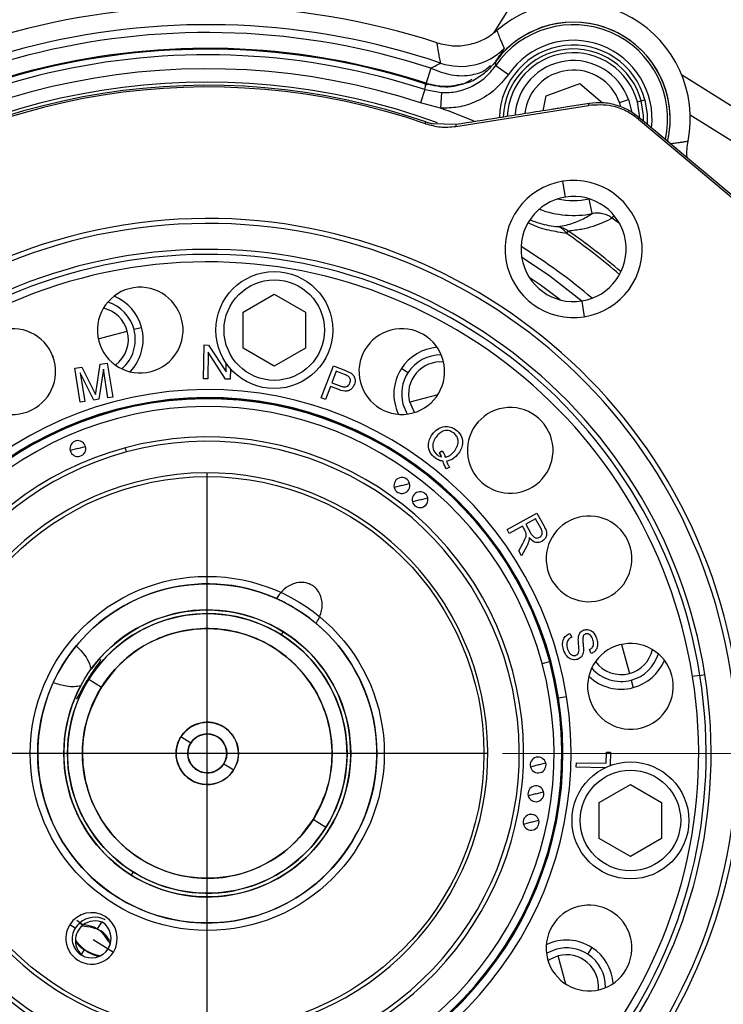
# Model space of a CAD drawing. Header units: inches. Extents: x 0.6 to 16.3, y 0.2 to 11.5.
# Tile 6 of 18: x 3.2 to 5.1, y 6.4 to 9. Entities that reach past the tile are written whole.
import ezdxf

# ---------------------------------------------------------------- set-up
doc = ezdxf.new("R2010")
doc.units = ezdxf.units.IN
doc.header["$MEASUREMENT"] = 0
doc.layers.add('FORMAT', color=7, linetype='Continuous')
doc.styles.add('SLDTEXTSTYLE0', font='TXT', dxfattribs={"width": 0.75})
doc.dimstyles.new('SLDDIMSTYLE1', dxfattribs={"dimtxt": 0.137795, "dimasz": 0.14, "dimexe": 0, "dimexo": 0.0625, "dimgap": 0.034449, "dimtad": 0, "dimtih": 1, "dimtoh": 1, "dimdec": 1, "dimlfac": 1.5, "dimrnd": 1e-09, "dimzin": 12, "dimdsep": 46, "dimtxsty": 'SLDTEXTSTYLE0', "dimblk1": 'CLOSED', "dimblk2": 'CLOSED', "dimsah": 1, "dimcen": 0.09, "dimadec": 0, "dimazin": 3, "dimtfac": 1, "dimtdec": 1, "dimtofl": 0, "dimtmove": 0, "dimatfit": 3, "dimldrblk": 'CLOSED', "dimfxl": 0, "dimfrac": 2, "dimtolj": 1, "dimtzin": 12, "dimarcsym": 0})

# ---------------------------------------------------------------- blocks, each defined once
blk = doc.blocks.new('_Closed')
at = {"color": 0, "linetype": 'ByBlock', "lineweight": -2}
for p, q in [((-1, 0.166667), (0, 0)), ((-1, 0.166667), (-1, -0.166667)), ((0, 0), (-1, -0.166667)), ((0, 0), (-1, 0))]:
    blk.add_line(p, q, dxfattribs=at)
blk = doc.blocks.new('_D_2')
at = {"color": 7, "linetype": 'Continuous', "lineweight": 0}
for p, q in [((4.5168, 7.0313), (6.7831, 7.0313)), ((6.7437, 7.0313), (6.7437, 5.9296)), ((6.591, 5.9016), (6.549, 5.9016)), ((6.549, 5.9016), (6.549, 5.6829)), ((6.8964, 5.9016), (6.9384, 5.9016)), ((6.9384, 5.9016), (6.9384, 5.6829)), ((6.549, 5.6829), (6.591, 5.6829)), ((6.9384, 5.6829), (6.8964, 5.6829)), ((6.7437, 4.0495), (6.7437, 5.4767)), ((6.041, 4.0495), (6.7831, 4.0495))]:
    blk.add_line(p, q, dxfattribs=at)
at = {"color": 7, "linetype": 'Continuous', "lineweight": 18, "xscale": 0.14, "yscale": 0.14}
for p, rotation in [((6.7437, 7.0313), 90.00000000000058), ((6.7437, 4.0495), 270.0000000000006)]:
    blk.add_blockref('_Closed', p, dxfattribs=dict(at, rotation=rotation))
at = {"color": 7, "linetype": 'Continuous', "lineweight": 18, "char_height": 0.1378, "attachment_point": 1, "style": 'SLDTEXTSTYLE0'}
for s, insert in [('114', (6.591, 5.8605)), ('4.5', (6.6164, 5.6543))]:
    blk.add_mtext(s, dxfattribs=dict(at, insert=insert))
blk = doc.blocks.new('_D_3')
at = {"color": 7, "linetype": 'Continuous', "lineweight": 0}
for p, q in [((4.5644, 9.0732), (7.2555, 9.0732)), ((7.2161, 9.0732), (7.2161, 7.5596)), ((7.0634, 7.5316), (7.0214, 7.5316)), ((7.0214, 7.5316), (7.0214, 7.3129)), ((7.3689, 7.5316), (7.4109, 7.5316)), ((7.4109, 7.5316), (7.4109, 7.3129)), ((7.0214, 7.3129), (7.0634, 7.3129)), ((7.4109, 7.3129), (7.3689, 7.3129)), ((7.2161, 4.0495), (7.2161, 7.1067)), ((6.041, 4.0495), (7.2555, 4.0495))]:
    blk.add_line(p, q, dxfattribs=at)
at = {"color": 7, "linetype": 'Continuous', "lineweight": 18, "xscale": 0.14, "yscale": 0.14}
for p, rotation in [((7.2161, 9.0732, -9.6806), 90.00000000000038), ((7.2161, 4.0495, -9.6806), 270.0000000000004)]:
    blk.add_blockref('_Closed', p, dxfattribs=dict(at, rotation=rotation))
at = {"color": 7, "linetype": 'Continuous', "lineweight": 18, "char_height": 0.1378, "attachment_point": 1, "style": 'SLDTEXTSTYLE0'}
for s, insert in [('191', (7.0634, 7.4905)), ('7.5', (7.0889, 7.2844))]:
    blk.add_mtext(s, dxfattribs=dict(at, insert=insert))

msp = doc.modelspace()

# ---------------------------------------------------------------- linework, layer by layer
at = {"color": 7, "linetype": 'Continuous', "lineweight": 25}
for p, q in [((4.5423, 9.0356), (4.494, 8.9584)), ((4.3256, 8.8632), (4.3125, 8.8231)), ((4.4988, 8.8701), (4.5331, 8.8465)), ((4.9958, 8.8463), (5.1482, 8.7509)), ((4.4398, 8.8307), (4.4307, 8.8268)), ((4.6334, 8.7897), (4.7241, 8.8219)), ((4.7241, 8.8219), (4.7844, 8.7705)), ((4.3097, 8.8058), (4.298, 8.7704)), ((4.3097, 8.8058), (4.3535, 8.7978)), ((4.3535, 8.7978), (4.3515, 8.7563)), ((4.3515, 8.7563), (4.298, 8.7704)), ((4.626, 8.7493), (4.6334, 8.7897)), ((4.7487, 8.7687), (4.6857, 8.7587)), ((4.7473, 8.7639), (4.7487, 8.7687)), ((4.8301, 8.7711), (4.854, 8.7796)), ((4.854, 8.7796), (4.8616, 8.7479)), ((4.8776, 8.773), (4.8877, 8.7757)), ((4.8877, 8.7757), (4.8978, 8.7784)), ((4.3918, 8.7076), (4.7473, 8.7639)), ((4.3922, 8.7123), (4.3297, 8.7142)), ((4.8818, 8.7318), (4.8805, 8.727)), ((4.8805, 8.727), (5.8692, 7.8974)), ((4.9322, 8.6895), (4.8818, 8.7318)), ((5.0007, 8.632), (4.9322, 8.6895)), ((5.8734, 7.8997), (5.0007, 8.632)), ((4.6851, 8.5186), (4.6784, 8.5607)), ((4.7564, 8.4744), (4.7487, 8.5136)), ((4.6884, 8.4212), (4.693, 8.4279)), ((3.8234, 8.2111), (3.9067, 8.2593)), ((3.9067, 8.2593), (3.9901, 8.2111)), ((4.7291, 8.2408), (4.7358, 8.1986)), ((3.8234, 8.1149), (3.8234, 8.2111)), ((3.9901, 8.2111), (3.9901, 8.1149)), ((3.5315, 8.1651), (3.5516, 8.1704)), ((3.7175, 8.0326), (3.7189, 8.1233)), ((3.7189, 8.1233), (3.7312, 8.1231)), ((3.7312, 8.1231), (3.7778, 8.0511)), ((3.9067, 8.0668), (3.8234, 8.1149)), ((3.9901, 8.1149), (3.9067, 8.0668)), ((3.3135, 8.0953), (3.315, 8.0913)), ((3.7301, 8.1037), (3.729, 8.0324)), ((3.7766, 8.0316), (3.7301, 8.1037)), ((3.373, 8.0609), (3.3922, 8.0639)), ((3.3873, 7.9702), (3.373, 8.0609)), ((3.3922, 8.0639), (3.4226, 8.0035)), ((3.431, 8.0059), (3.4411, 8.0717)), ((3.4496, 8.0587), (3.4376, 7.9781)), ((3.4411, 8.0717), (3.4602, 8.0747)), ((3.4618, 7.982), (3.4496, 8.0587)), ((3.4602, 8.0747), (3.4746, 7.984)), ((3.7778, 8.0511), (3.7781, 8.0741)), ((3.7894, 8.0597), (3.789, 8.0315)), ((4.0324, 7.9818), (4.0652, 8.0672)), ((4.0652, 8.0672), (4.0974, 8.0549)), ((4.2642, 8.049), (4.2467, 8.0604)), ((3.388, 8.049), (3.4001, 7.9722)), ((3.4242, 7.976), (3.388, 8.049)), ((3.729, 8.0324), (3.7175, 8.0326)), ((3.789, 8.0315), (3.7766, 8.0316)), ((4.0726, 8.0528), (4.0609, 8.0223)), ((4.0945, 8.0444), (4.0726, 8.0528)), ((4.057, 8.0122), (4.0437, 7.9775)), ((4.0789, 8.0038), (4.057, 8.0122)), ((4.0609, 8.0223), (4.083, 8.0138)), ((3.4376, 7.9781), (3.4242, 7.976)), ((3.4746, 7.984), (3.4618, 7.982)), ((4.0437, 7.9775), (4.0324, 7.9818)), ((3.4001, 7.9722), (3.3873, 7.9702)), ((4.2509, 7.9653), (4.2623, 7.9386)), ((4.4473, 7.9119), (4.45, 7.9153)), ((3.3815, 7.8463), (3.3611, 7.8409)), ((3.3815, 7.8463), (3.402, 7.8518)), ((3.5115, 7.8372), (3.5085, 7.8484)), ((4.3477, 7.8352), (4.3551, 7.8405)), ((4.375, 7.7968), (4.3672, 7.7921)), ((4.2479, 7.7476), (4.2275, 7.7421)), ((4.2479, 7.7476), (4.2684, 7.7531)), ((4.2966, 7.7096), (4.3171, 7.715)), ((4.2966, 7.7096), (4.2762, 7.7041)), ((4.5294, 7.6297), (4.6087, 7.6736)), ((4.6087, 7.6736), (4.6282, 7.6385)), ((4.5704, 7.6387), (4.5352, 7.6192)), ((4.5772, 7.6266), (4.5704, 7.6387)), ((4.6057, 7.6583), (4.5795, 7.6438)), ((4.5795, 7.6438), (4.592, 7.6212)), ((4.6197, 7.6332), (4.6057, 7.6583)), ((4.5352, 7.6192), (4.5294, 7.6297)), ((4.5608, 7.5731), (4.5715, 7.5927)), ((4.5821, 7.5856), (4.5681, 7.5599)), ((4.5681, 7.5599), (4.5608, 7.5731)), ((4.7915, 7.4453), (4.7875, 7.4438)), ((3.9257, 7.3481), (3.9309, 7.3565)), ((4.6974, 7.3523), (4.7021, 7.3419)), ((4.7541, 7.2983), (4.7496, 7.3089)), ((4.623, 7.2713), (4.6432, 7.2767)), ((5.045, 7.24), (5.0253, 7.2369)), ((5.045, 7.24), (5.0582, 7.2421)), ((3.4107, 7.2295), (3.4445, 7.2083)), ((4.8612, 7.2272), (4.8666, 7.2071)), ((4.6654, 7.1799), (4.6668, 7.1801)), ((4.6668, 7.1801), (4.6883, 7.1835)), ((3.6833, 7.0589), (3.6568, 7.0755)), ((4.7945, 7.0052), (4.795, 7.0351)), ((4.795, 7.0351), (4.8057, 7.0349)), ((4.8057, 7.0349), (4.8051, 6.9987)), ((3.7716, 7.0037), (3.7981, 6.9871)), ((4.6123, 7.0004), (4.6328, 7.0059)), ((4.7142, 6.9946), (4.7145, 7.0066)), ((4.7145, 7.0066), (4.7945, 7.0052)), ((4.6123, 7.0004), (4.5919, 6.9949)), ((4.792, 6.9932), (4.7142, 6.9946)), ((4.6063, 6.9234), (4.5858, 6.9179)), ((4.6063, 6.9234), (4.6267, 6.9289)), ((4.7759, 6.9002), (4.8592, 6.9483)), ((4.8592, 6.9483), (4.9425, 6.9002)), ((4.7759, 6.8039), (4.7759, 6.9002)), ((4.9425, 6.9002), (4.9425, 6.8039)), ((4.0443, 6.8331), (4.0104, 6.8543)), ((4.5935, 6.8472), (4.5731, 6.8417)), ((4.5935, 6.8472), (4.614, 6.8527)), ((4.8592, 6.7558), (4.7759, 6.8039)), ((4.9425, 6.8039), (4.8592, 6.7558)), ((3.5292, 6.7145), (3.524, 6.7061)), ((3.3867, 6.5785), (3.3786, 6.5847)), ((3.3739, 6.5644), (3.3598, 6.5733)), ((3.395, 6.5724), (3.3867, 6.5785)), ((3.4622, 6.5092), (3.4763, 6.5003)), ((4.6615, 6.5079), (4.6356, 6.497)), ((4.7452, 6.4946), (4.7565, 6.5121)), ((3.4413, 6.4902), (3.4479, 6.4945))]:
    msp.add_line(p, q, dxfattribs=at)
at = {"color": 8, "linetype": 'Continuous', "lineweight": 25}
for p, q in [((4.4979, 8.8804), (4.4979, 8.8804)), ((4.4159, 8.8233), (4.436, 8.8335)), ((4.8335, 8.7599), (4.8301, 8.7711)), ((4.4401, 8.7199), (4.4408, 8.7213)), ((5.1736, 8.6406), (5.0191, 8.7373)), ((4.8106, 8.4625), (4.8156, 8.4692)), ((4.8304, 8.4473), (4.8106, 8.4625)), ((3.4361, 8.1395), (3.5137, 8.1603)), ((4.344, 7.9903), (4.2688, 7.9701)), ((4.8356, 7.3227), (4.8564, 7.2451)), ((4.6448, 7.2771), (4.6432, 7.2767)), ((3.4338, 6.562), (3.4452, 6.5801)), ((3.4225, 6.534), (3.4622, 6.5092)), ((3.3911, 6.4936), (3.3989, 6.5062)), ((4.6864, 6.4147), (4.6663, 6.49))]:
    msp.add_line(p, q, dxfattribs=at)
at = {"color": 7, "linetype": 'Continuous', "lineweight": 25, "flags": 128}
for points in [[(4.3157, 8.8178), (4.3139, 8.8207), (4.3125, 8.8231)], [(4.894, 8.7216), (4.8938, 8.737), (4.8877, 8.7757)], [(4.3111, 8.7147), (4.3114, 8.7173), (4.3116, 8.7194)], [(4.3922, 8.7123), (4.3919, 8.7097), (4.3918, 8.7076)], [(4.2688, 7.9701), (4.2797, 7.9456), (4.2816, 7.9428)], [(3.3868, 6.5785), (3.3801, 6.5725), (3.3739, 6.5644)], [(4.6663, 6.49), (4.6418, 6.4791), (4.639, 6.4772)]]:
    msp.add_lwpolyline(points, dxfattribs=at)
at = {"color": 8, "linetype": 'Continuous', "lineweight": 25, "flags": 128}
for points in [[(4.8836, 8.7303), (4.8834, 8.7364), (4.8776, 8.773)], [(4.8978, 8.7784), (4.9041, 8.7401), (4.904, 8.7132)], [(4.7294, 8.2408), (4.6438, 8.3069), (4.5682, 8.3579)], [(4.6715, 8.2436), (4.6176, 8.2837), (4.5887, 8.3038)]]:
    msp.add_lwpolyline(points, dxfattribs=at)
at = {"color": 7, "linetype": 'Continuous', "lineweight": 25}
for centre, radius in [((3.9067, 8.163), 0.1563), ((3.9067, 8.163), 0.1343), ((3.7275, 7.0313), 0.74), ((3.7275, 7.0313), 0.4733), ((3.7275, 7.0313), 0.4533), ((3.7275, 7.0313), 0.3836), ((3.7275, 7.0313), 0.3737), ((3.7275, 7.0313), 0.3338), ((3.7275, 7.0313), 0.0833), ((3.7275, 7.0313), 0.0521), ((4.8592, 6.8521), 0.1563), ((4.8592, 6.8521), 0.1343)]:
    msp.add_circle(centre, radius, dxfattribs=at)
for centre, radius, start, end in [((4.7066, 8.7273), 0.3127, 349.1241, 130.8759), ((3.7275, 7.0313), 1.9967, 72.0827, 137.7911), ((4.7066, 8.7273), 0.2589, 0, 143.7347), ((3.7275, 7.0313), 1.8826, 71.9123, 133.0761), ((4.4049, 9.0348), 0.1667, 251.3414, 314.4405), ((4.7066, 8.7272), 0.1875, 15, 178.3699), ((4.7066, 8.7273), 0.1563, 19.5392, 176.2803), ((3.7275, 7.0313), 1.7863, 70.9122, 127.0878), ((3.7275, 7.0313), 1.7817, 70.8789, 127.1211), ((3.7275, 7.0313), 1.8344, 67.1172, 70.1115), ((4.7066, 8.7273), 0.2589, 346.8325, 0), ((4.7071, 8.3797), 0.1833, 99, 279), ((4.7071, 8.3797), 0.1833, 279, 99), ((4.7071, 8.3797), 0.1406, 99, 279), ((4.7071, 8.3797), 0.1406, 279, 99), ((3.7275, 7.0313), 1.43, 9, 189), ((3.7275, 7.0313), 1.4167, 9, 189), ((4.6557, 8.4037), 0.0371, 28.2442, 75.4231), ((4.655, 8.3762), 0.0641, 53.6759, 81.0047), ((3.7275, 7.0313), 1.3473, 9, 189), ((3.7275, 7.0313), 1.334, 9, 189), ((3.7275, 7.0313), 1.314, 9, 189), ((3.5482, 8.163), 0.1146, 9, 189), ((3.4309, 8.1381), 0.125, 15, 67.7379), ((3.4309, 8.1381), 0.0857, 15, 77.2773), ((3.4309, 8.1381), 0.1042, 15, 73.0202), ((3.2073, 8.0522), 0.1146, 9, 189), ((3.5482, 8.163), 0.1146, 189, 9), ((3.4309, 8.1381), 0.0857, 306.7227, 15), ((3.4309, 8.1381), 0.1042, 310.9798, 15), ((3.4309, 8.1381), 0.125, 316.2621, 15), ((4.2477, 8.0522), 0.1146, 9, 189), ((4.3515, 7.9923), 0.125, 94.2621, 147), ((4.3515, 7.9923), 0.1042, 88.9798, 147), ((3.2073, 8.0522), 0.1146, 189, 9), ((4.2477, 8.0522), 0.1146, 189, 9), ((4.3515, 7.9923), 0.125, 147, 205.7379), ((4.3515, 7.9923), 0.0857, 84.7227, 195), ((4.3515, 7.9923), 0.1042, 147, 195), ((3.7275, 7.0313), 0.9728, 9, 189), ((3.7275, 7.0313), 0.9511, 9, 189), ((3.7275, 7.0313), 0.9497, 9, 189), ((3.7275, 7.0313), 0.948, 15, 195), ((3.7275, 7.0313), 0.9272, 15, 195), ((4.5377, 7.8415), 0.1146, 9, 189), ((3.7275, 7.0313), 0.8459, 285, 105), ((3.7275, 7.0313), 0.8459, 105, 285), ((3.3815, 7.8463), 0.0212, 15, 195), ((3.3815, 7.8463), 0.0212, 195, 15), ((3.7275, 7.0313), 0.8343, 285, 105), ((4.5377, 7.8415), 0.1146, 189, 9), ((3.7275, 7.0313), 0.8343, 105, 285), ((3.7275, 7.0313), 0.75, 285, 105), ((4.2479, 7.7476), 0.0212, 15, 195), ((3.7275, 7.0313), 0.75, 105, 285), ((4.2479, 7.7476), 0.0212, 195, 15), ((4.2966, 7.7096), 0.0212, 15, 195), ((4.2966, 7.7096), 0.0212, 195, 15), ((4.7484, 7.5515), 0.1146, 9, 189), ((4.7484, 7.5515), 0.1146, 189, 9), ((3.7275, 7.0313), 0.4533, 65.8993, 147.9664), ((3.7275, 7.0313), 0.3737, 57.9664, 147.9664), ((3.7275, 7.0313), 0.3836, 57.9664, 144.0249), ((3.7275, 7.0313), 0.4533, 327.9664, 50.0336), ((3.7275, 7.0313), 0.3836, 237.9664, 57.9664), ((3.7275, 7.0313), 0.3737, 327.9664, 57.9664), ((4.8592, 7.2106), 0.1146, 9, 189), ((4.8343, 7.3279), 0.0857, 285, 347.2773), ((4.8343, 7.3279), 0.1042, 285, 343.0202), ((3.7275, 7.0313), 0.948, 195, 15), ((3.7275, 7.0313), 0.9272, 195, 15), ((3.7275, 7.0313), 0.4533, 147.9664, 327.9664), ((4.8343, 7.3279), 0.0857, 216.7227, 285), ((4.8343, 7.3279), 0.125, 285, 337.7379), ((3.7275, 7.0313), 1.43, 189, 9), ((3.7275, 7.0313), 1.4167, 189, 9), ((3.7275, 7.0313), 1.3473, 189, 9), ((3.7275, 7.0313), 1.334, 189, 9), ((4.8343, 7.3279), 0.1042, 220.9798, 285), ((3.7275, 7.0313), 1.314, 189, 9), ((3.7275, 7.0313), 0.3737, 147.9664, 237.9664), ((4.8592, 7.2106), 0.1146, 189, 9), ((4.8343, 7.3279), 0.125, 226.2621, 285), ((3.7275, 7.0313), 0.3836, 151.908, 237.9664), ((3.7275, 7.0313), 0.9728, 189, 9), ((3.7275, 7.0313), 0.9511, 189, 9), ((3.7275, 7.0313), 0.9497, 189, 9), ((3.7275, 7.0313), 0.0833, 327.9664, 147.9664), ((3.7275, 7.0313), 0.0521, 327.9664, 147.9664), ((3.7275, 7.0313), 0.0833, 147.9664, 327.9664), ((3.7275, 7.0313), 0.0521, 147.9664, 327.9664), ((4.6123, 7.0004), 0.0212, 15, 195), ((4.6123, 7.0004), 0.0212, 195, 15), ((4.6063, 6.9234), 0.0212, 15, 195), ((4.6063, 6.9234), 0.0212, 195, 15), ((4.5935, 6.8472), 0.0212, 15, 195), ((4.5935, 6.8472), 0.0212, 195, 15), ((3.7275, 7.0313), 0.3737, 237.9664, 327.9664), ((4.7484, 6.5111), 0.1146, 9, 189), ((3.4181, 6.5368), 0.0688, 327.9664, 147.9664), ((3.427, 6.5313), 0.0621, 63.3446, 130.4679), ((3.427, 6.5313), 0.0521, 64.2809, 127.8954), ((3.4181, 6.5368), 0.0521, 327.9664, 57.9664), ((3.4181, 6.5368), 0.0688, 147.9664, 327.9664), ((3.4181, 6.5368), 0.0521, 147.9664, 237.9664), ((3.427, 6.5313), 0.0521, 127.8954, 232.6855), ((4.6884, 6.4072), 0.125, 57, 115.7379), ((4.7484, 6.5111), 0.1146, 189, 9), ((3.4181, 6.5368), 0.0521, 237.9664, 327.9664), ((4.6884, 6.4072), 0.1042, 57, 105), ((4.6884, 6.4072), 0.125, 4.2621, 57), ((4.6884, 6.4072), 0.0857, 354.7227, 105), ((4.6884, 6.4072), 0.1042, 358.9798, 57)]:
    msp.add_arc(centre, radius, start, end, dxfattribs=at)
at = {"color": 8, "linetype": 'Continuous', "lineweight": 25}
for centre, radius, start, end in [((3.7275, 7.0313), 1.9482, 71.3154, 135.8395), ((4.7066, 8.7273), 0.2589, 347.0413, 143.7347), ((4.7066, 8.7273), 0.2522, 347.4295, 145.5021), ((3.7275, 7.0313), 1.9271, 71.918, 134.9894), ((4.7066, 8.7272), 0.1979, 15, 178.8697), ((4.7066, 8.7273), 0.2105, 353.4606, 145.5021), ((3.7275, 7.0313), 1.8849, 71.918, 133.1768), ((3.7275, 7.0313), 1.8676, 71.8366, 132.448), ((4.7066, 8.7272), 0.1771, 15, 177.7453), ((3.7275, 7.0313), 1.8303, 71.8366, 130.7171), ((4.7066, 8.7273), 0.131, 19.5392, 173.4759), ((3.7275, 7.0313), 1.7948, 69.9286, 128.1311), ((4.7066, 8.7273), 0.2178, 258.8125, 281.1422), ((4.7066, 8.7273), 0.2577, 249.2616, 281.1422), ((3.7275, 7.0313), 1.6979, 49.3282, 55.3419), ((3.7275, 7.0313), 1.6898, 49.2624, 55.3419), ((3.7275, 7.0313), 1.5938, 49.7705, 58.2295)]:
    msp.add_arc(centre, radius, start, end, dxfattribs=at)
at = {"color": 7, "linetype": 'Continuous', "lineweight": 25}
for points, knots in [([(4.3417, 8.9311), (4.3557, 8.9277), (4.3834, 8.921), (4.4265, 8.9248), (4.4676, 8.9381), (4.4905, 8.9551), (4.502, 8.9637)], [0, 0, 0, 0, 0.250602, 0.4998, 0.749585, 1, 1, 1, 1]), ([(4.502, 8.9637), (4.5038, 8.959), (4.5074, 8.9498), (4.5125, 8.9371), (4.5172, 8.9258), (4.5202, 8.9191), (4.5217, 8.9157)], [0, 0, 0, 0, 0.290561, 0.572908, 0.788989, 1, 1, 1, 1]), ([(4.3516, 8.8768), (4.3506, 8.8818), (4.3487, 8.8918), (4.3454, 8.9099), (4.3431, 8.923), (4.3417, 8.9311)], [0, 0, 0, 0, 0.272503, 0.550837, 1, 1, 1, 1]), ([(4.5217, 8.9157), (4.5208, 8.914), (4.519, 8.9107), (4.505, 8.8917), (4.498, 8.8822)], [0, 0, 0, 0, 0.500346, 1, 1, 1, 1]), ([(4.3256, 8.8632), (4.3325, 8.8669), (4.3426, 8.8723), (4.3508, 8.8758), (4.3513, 8.8765), (4.3516, 8.8768)], [0, 0, 0, 0, 0.518851, 0.762889, 1, 1, 1, 1]), ([(4.4979, 8.8804), (4.4896, 8.8705), (4.4732, 8.8505), (4.4509, 8.8373), (4.4398, 8.8307)], [0, 0, 0, 0, 0.499294, 1, 1, 1, 1]), ([(4.4979, 8.8804), (4.498, 8.8785), (4.4983, 8.875), (4.4987, 8.8716), (4.4988, 8.8701)], [0, 0, 0, 0, 0.56, 1, 1, 1, 1]), ([(4.5331, 8.8465), (4.5206, 8.8311), (4.4956, 8.8004), (4.4471, 8.7723), (4.3982, 8.7571), (4.3671, 8.7565), (4.3515, 8.7563)], [0, 0, 0, 0, 0.279589, 0.559417, 0.780041, 1, 1, 1, 1]), ([(4.3535, 8.7978), (4.3677, 8.7981), (4.396, 8.7989), (4.4362, 8.8136), (4.4723, 8.8369), (4.49, 8.859), (4.4988, 8.8701)], [0, 0, 0, 0, 0.249608, 0.499839, 0.750157, 1, 1, 1, 1]), ([(4.3097, 8.8058), (4.3101, 8.8087), (4.3108, 8.8137), (4.3116, 8.8187), (4.312, 8.8209)], [0, 0, 0, 0, 0.56, 1, 1, 1, 1]), ([(4.4307, 8.8268), (4.4112, 8.8204), (4.3722, 8.8074), (4.332, 8.8164), (4.312, 8.8209)], [0, 0, 0, 0, 0.499929, 1, 1, 1, 1]), ([(4.4297, 8.8263), (4.4297, 8.8263), (4.4297, 8.8264), (4.43, 8.8265), (4.4304, 8.8267), (4.4307, 8.8268)], [0, 0, 0, 0, 0.221902, 0.455282, 1, 1, 1, 1]), ([(4.4382, 8.8294), (4.4382, 8.8296), (4.438, 8.83), (4.4392, 8.8304), (4.4398, 8.8307)], [0, 0, 0, 0, 0.486327, 1, 1, 1, 1]), ([(4.8805, 8.727), (4.8698, 8.7347), (4.8483, 8.7503), (4.8027, 8.7666), (4.7683, 8.7649), (4.7473, 8.7639)], [0, 0, 0, 0, 0.277703, 0.561774, 1, 1, 1, 1]), ([(4.8818, 8.7318), (4.8723, 8.7389), (4.8531, 8.753), (4.8196, 8.7658), (4.7842, 8.7721), (4.7605, 8.7698), (4.7487, 8.7687)], [0, 0, 0, 0, 0.250001, 0.5, 0.749999, 1, 1, 1, 1]), ([(4.6515, 8.7533), (4.603, 8.7456), (4.5166, 8.732), (4.4301, 8.7183), (4.3922, 8.7123)], [0, 0, 0, 0, 0.5610952, 1, 1, 1, 1]), ([(4.6857, 8.7587), (4.6793, 8.7577), (4.6679, 8.7559), (4.6565, 8.7541), (4.6515, 8.7533)], [0, 0, 0, 0, 0.56, 1, 1, 1, 1]), ([(4.3111, 8.7147), (4.3243, 8.7111), (4.3507, 8.7037), (4.3781, 8.7063), (4.3918, 8.7076)], [0, 0, 0, 0, 0.498241, 1, 1, 1, 1]), ([(4.3297, 8.7142), (4.3263, 8.715), (4.3202, 8.7165), (4.3142, 8.7185), (4.3116, 8.7194)], [0, 0, 0, 0, 0.559675, 1, 1, 1, 1]), ([(5.0007, 8.632), (4.9879, 8.6428), (4.9651, 8.6619), (4.9422, 8.6811), (4.9322, 8.6895)], [0, 0, 0, 0, 0.56, 1, 1, 1, 1]), ([(5.0116, 8.6229), (5.0114, 8.6238), (5.0084, 8.6387), (5.0111, 8.654), (5.0137, 8.6683)], [0, 0, 0, 0, 0.062258, 1, 1, 1, 1]), ([(4.8106, 8.4625), (4.8066, 8.4651), (4.7986, 8.4703), (4.7849, 8.4747), (4.7706, 8.4764), (4.7612, 8.4751), (4.7564, 8.4744)], [0, 0, 0, 0, 0.249872, 0.49826, 0.749051, 1, 1, 1, 1]), ([(4.6651, 8.4396), (4.6726, 8.4408), (4.688, 8.4433), (4.7075, 8.4494), (4.7254, 8.4566), (4.7417, 8.465), (4.7515, 8.4712), (4.7564, 8.4744)], [0, 0, 0, 0, 0.1919829, 0.3953369, 0.5955087, 0.7943431, 1, 1, 1, 1]), ([(4.8106, 8.4625), (4.8026, 8.4583), (4.7868, 8.45), (4.7595, 8.4399), (4.7297, 8.4316), (4.7052, 8.4291), (4.693, 8.4279)], [0, 0, 0, 0, 0.25002, 0.500044, 0.750018, 1, 1, 1, 1]), ([(4.0974, 8.0549), (4.0998, 8.0539), (4.1042, 8.0522), (4.1083, 8.05), (4.1101, 8.049)], [0, 0, 0, 0, 0.560096, 1, 1, 1, 1]), ([(4.1047, 8.0396), (4.1029, 8.0406), (4.0995, 8.0425), (4.096, 8.0438), (4.0945, 8.0444)], [0, 0, 0, 0, 0.559628, 1, 1, 1, 1]), ([(4.1091, 8.0216), (4.1096, 8.0234), (4.1107, 8.027), (4.1101, 8.0323), (4.108, 8.0367), (4.1058, 8.0387), (4.1047, 8.0396)], [0, 0, 0, 0, 0.280175, 0.559789, 0.779924, 1, 1, 1, 1]), ([(4.1101, 8.049), (4.1129, 8.0471), (4.1187, 8.0432), (4.1227, 8.0341), (4.1232, 8.0253), (4.1217, 8.0201), (4.1209, 8.0175)], [0, 0, 0, 0, 0.2801208, 0.5589672, 0.7793993, 1, 1, 1, 1]), ([(3.4226, 8.0035), (3.4238, 8.0011), (3.4259, 7.9969), (3.4279, 7.9927), (3.4288, 7.9908)], [0, 0, 0, 0, 0.560002, 1, 1, 1, 1]), ([(3.4288, 7.9908), (3.4292, 7.9936), (3.4299, 7.9987), (3.4306, 8.0037), (3.431, 8.0059)], [0, 0, 0, 0, 0.559997, 1, 1, 1, 1]), ([(4.1209, 8.0175), (4.1195, 8.0147), (4.1168, 8.009), (4.1096, 8.0026), (4.0965, 7.9977), (4.0862, 8.0013), (4.0789, 8.0038)], [0, 0, 0, 0, 0.187342, 0.374492, 0.56094, 1, 1, 1, 1]), ([(4.083, 8.0138), (4.0857, 8.0129), (4.0912, 8.011), (4.0996, 8.0109), (4.1061, 8.0154), (4.1081, 8.0195), (4.1091, 8.0216)], [0, 0, 0, 0, 0.281396, 0.560339, 0.779672, 1, 1, 1, 1]), ([(4.3293, 7.8843), (4.3338, 7.8894), (4.3426, 7.8995), (4.3608, 7.9066), (4.3784, 7.9049), (4.3875, 7.8995), (4.392, 7.8968)], [0, 0, 0, 0, 0.280367, 0.559579, 0.779602, 1, 1, 1, 1]), ([(4.392, 7.8968), (4.397, 7.8922), (4.4069, 7.8831), (4.4114, 7.864), (4.4079, 7.8468), (4.4023, 7.8379), (4.3995, 7.8334)], [0, 0, 0, 0, 0.279588, 0.558563, 0.779097, 1, 1, 1, 1]), ([(4.3367, 7.8211), (4.3318, 7.8257), (4.3219, 7.8348), (4.3177, 7.8539), (4.321, 7.8709), (4.3266, 7.8799), (4.3293, 7.8843)], [0, 0, 0, 0, 0.279558, 0.558613, 0.779131, 1, 1, 1, 1]), ([(4.3393, 7.8771), (4.3366, 7.8728), (4.3311, 7.8643), (4.3294, 7.8498), (4.334, 7.8371), (4.34, 7.8318), (4.343, 7.8292)], [0, 0, 0, 0, 0.280834, 0.559891, 0.779788, 1, 1, 1, 1]), ([(4.386, 7.8884), (4.3815, 7.8909), (4.3726, 7.8958), (4.3577, 7.8938), (4.3468, 7.8864), (4.3418, 7.8802), (4.3393, 7.8771)], [0, 0, 0, 0, 0.2792683, 0.5582161, 0.7787839, 1, 1, 1, 1]), ([(4.3895, 7.8407), (4.3922, 7.845), (4.3976, 7.8535), (4.3993, 7.8678), (4.3949, 7.8804), (4.389, 7.8857), (4.386, 7.8884)], [0, 0, 0, 0, 0.280745, 0.560027, 0.779922, 1, 1, 1, 1]), ([(4.358, 7.8125), (4.3537, 7.8134), (4.3461, 7.8149), (4.3396, 7.8192), (4.3367, 7.8211)], [0, 0, 0, 0, 0.559533, 1, 1, 1, 1]), ([(4.343, 7.8292), (4.345, 7.8279), (4.3484, 7.8256), (4.3524, 7.8245), (4.3542, 7.824)], [0, 0, 0, 0, 0.559897, 1, 1, 1, 1]), ([(4.3542, 7.824), (4.3532, 7.8263), (4.3515, 7.8303), (4.3488, 7.8337), (4.3477, 7.8352)], [0, 0, 0, 0, 0.559934, 1, 1, 1, 1]), ([(4.3551, 7.8405), (4.3573, 7.8376), (4.3611, 7.8324), (4.363, 7.8262), (4.3639, 7.8235)], [0, 0, 0, 0, 0.560022, 1, 1, 1, 1]), ([(4.3639, 7.8235), (4.3668, 7.8241), (4.3726, 7.8253), (4.3817, 7.8312), (4.3865, 7.8371), (4.3895, 7.8407)], [0, 0, 0, 0, 0.279823, 0.559958, 1, 1, 1, 1]), ([(4.3995, 7.8334), (4.3947, 7.8277), (4.386, 7.8174), (4.3731, 7.8141), (4.3675, 7.8126)], [0, 0, 0, 0, 0.560066, 1, 1, 1, 1]), ([(4.3672, 7.7921), (4.3651, 7.7957), (4.3612, 7.8022), (4.359, 7.8094), (4.358, 7.8125)], [0, 0, 0, 0, 0.55982, 1, 1, 1, 1]), ([(4.3675, 7.8126), (4.3686, 7.8095), (4.3707, 7.804), (4.3737, 7.799), (4.375, 7.7968)], [0, 0, 0, 0, 0.560051, 1, 1, 1, 1]), ([(4.6282, 7.6385), (4.6302, 7.6347), (4.6343, 7.6271), (4.636, 7.6146), (4.6306, 7.6042), (4.625, 7.6003), (4.6222, 7.5983)], [0, 0, 0, 0, 0.281646, 0.55965, 0.779619, 1, 1, 1, 1]), ([(4.5715, 7.5927), (4.5741, 7.5976), (4.5778, 7.6044), (4.581, 7.614), (4.5804, 7.6183), (4.5801, 7.6205)], [0, 0, 0, 0, 0.560723, 0.780521, 1, 1, 1, 1]), ([(4.5801, 7.6205), (4.5796, 7.6217), (4.5787, 7.6237), (4.5777, 7.6257), (4.5772, 7.6266)], [0, 0, 0, 0, 0.559836, 1, 1, 1, 1]), ([(4.5882, 7.6087), (4.5883, 7.6071), (4.5884, 7.6042), (4.588, 7.6014), (4.5878, 7.6002)], [0, 0, 0, 0, 0.5601671, 1, 1, 1, 1]), ([(4.6222, 7.5983), (4.6188, 7.5969), (4.6119, 7.5941), (4.5983, 7.597), (4.5921, 7.6042), (4.5882, 7.6087)], [0, 0, 0, 0, 0.28021, 0.560064, 1, 1, 1, 1]), ([(4.592, 7.6212), (4.5947, 7.6167), (4.598, 7.611), (4.605, 7.6076), (4.6101, 7.6068), (4.6138, 7.6082), (4.6162, 7.6091)], [0, 0, 0, 0, 0.4993325, 0.6250962, 0.750722, 1, 1, 1, 1]), ([(4.6162, 7.6091), (4.6176, 7.6101), (4.6205, 7.612), (4.623, 7.6167), (4.6241, 7.6242), (4.6215, 7.6295), (4.6197, 7.6332)], [0, 0, 0, 0, 0.187027, 0.373829, 0.560731, 1, 1, 1, 1]), ([(4.5878, 7.6002), (4.587, 7.5974), (4.5855, 7.5923), (4.5831, 7.5877), (4.5821, 7.5856)], [0, 0, 0, 0, 0.559872, 1, 1, 1, 1]), ([(4.0085, 7.4805), (4.0031, 7.4831), (3.9915, 7.4888), (3.9707, 7.489), (3.9484, 7.4819), (3.9274, 7.4671), (3.9174, 7.4523), (3.9126, 7.4451)], [0, 0, 0, 0, 0.1584, 0.336481, 0.532304, 0.772139, 1, 1, 1, 1]), ([(4.0187, 7.3787), (4.0241, 7.3885), (4.035, 7.4083), (4.0358, 7.4377), (4.0288, 7.4587), (4.0201, 7.4718), (4.0123, 7.4777), (4.0085, 7.4805)], [0, 0, 0, 0, 0.292743, 0.594122, 0.741533, 0.876795, 1, 1, 1, 1]), ([(3.9679, 7.4156), (3.9655, 7.4171), (3.9607, 7.4201), (3.9515, 7.4255), (3.9377, 7.4331), (3.9246, 7.4396), (3.9152, 7.444), (3.9134, 7.4447), (3.9126, 7.4451)], [0, 0, 0, 0, 0.0614615, 0.1259085, 0.251242, 0.5005604, 0.7503944, 1, 1, 1, 1]), ([(4.014, 7.3825), (4.0126, 7.3837), (4.01, 7.3859), (3.9968, 7.3961), (3.9841, 7.4051), (3.9752, 7.411), (3.9703, 7.4141), (3.9679, 7.4156)], [0, 0, 0, 0, 0.366295, 0.682275, 0.840757, 0.920284, 1, 1, 1, 1]), ([(4.0104, 6.8543), (4.0233, 6.8787), (4.0501, 6.9291), (4.0647, 7.0165), (4.0569, 7.1071), (4.0244, 7.1923), (3.9724, 7.2634), (3.9063, 7.3172), (3.8292, 7.3531), (3.7424, 7.3688), (3.6516, 7.3607), (3.5667, 7.3281), (3.4945, 7.2767), (3.4608, 7.2306), (3.4445, 7.2083)], [0, 0, 0, 0, 0.07886, 0.16287, 0.25, 0.3371184, 0.4211285, 0.5, 0.57886, 0.66287, 0.75, 0.8371184, 0.9211285, 1, 1, 1, 1]), ([(4.681, 7.3057), (4.6795, 7.3107), (4.6766, 7.3206), (4.6785, 7.3355), (4.6864, 7.3468), (4.6938, 7.3504), (4.6974, 7.3523)], [0, 0, 0, 0, 0.280993, 0.560137, 0.779958, 1, 1, 1, 1]), ([(4.7201, 7.3428), (4.7206, 7.3451), (4.7216, 7.3496), (4.7259, 7.357), (4.7313, 7.3597), (4.7346, 7.3614)], [0, 0, 0, 0, 0.281251, 0.561944, 1, 1, 1, 1]), ([(4.7327, 7.3448), (4.7322, 7.341), (4.7313, 7.3336), (4.7333, 7.3202), (4.7334, 7.3106), (4.7335, 7.3047)], [0, 0, 0, 0, 0.278891, 0.559503, 1, 1, 1, 1]), ([(4.7391, 7.3507), (4.7376, 7.35), (4.7348, 7.3487), (4.7333, 7.346), (4.7327, 7.3448)], [0, 0, 0, 0, 0.559326, 1, 1, 1, 1]), ([(4.7346, 7.3614), (4.7388, 7.3621), (4.7473, 7.3636), (4.7614, 7.3555), (4.7659, 7.3455), (4.7687, 7.3393)], [0, 0, 0, 0, 0.279669, 0.559277, 1, 1, 1, 1]), ([(4.7588, 7.3354), (4.7571, 7.3399), (4.7545, 7.3466), (4.7472, 7.3509), (4.7425, 7.3516), (4.7403, 7.351), (4.7391, 7.3507)], [0, 0, 0, 0, 0.499364, 0.74901, 0.874498, 1, 1, 1, 1]), ([(3.3772, 7.3191), (3.3881, 7.3079), (3.4059, 7.2898), (3.4139, 7.2659), (3.417, 7.2566)], [0, 0, 0, 0, 0.61418, 1, 1, 1, 1]), ([(4.7021, 7.3419), (4.6989, 7.3401), (4.6927, 7.3366), (4.6876, 7.3241), (4.6897, 7.3152), (4.691, 7.3097)], [0, 0, 0, 0, 0.280898, 0.560082, 1, 1, 1, 1]), ([(4.7216, 7.3077), (4.7214, 7.3117), (4.7211, 7.3182), (4.7202, 7.3273), (4.7196, 7.3351), (4.72, 7.3402), (4.7201, 7.3428)], [0, 0, 0, 0, 0.339997, 0.56009, 0.780157, 1, 1, 1, 1]), ([(4.7496, 7.3089), (4.7521, 7.3103), (4.7573, 7.3133), (4.7622, 7.3234), (4.7601, 7.3309), (4.7588, 7.3354)], [0, 0, 0, 0, 0.280965, 0.56009, 1, 1, 1, 1]), ([(4.7687, 7.3393), (4.7699, 7.3349), (4.7723, 7.3262), (4.7707, 7.3132), (4.7638, 7.3032), (4.7573, 7.2999), (4.7541, 7.2983)], [0, 0, 0, 0, 0.280825, 0.560147, 0.779854, 1, 1, 1, 1]), ([(4.7176, 7.2828), (4.7131, 7.2821), (4.7042, 7.2806), (4.6891, 7.2887), (4.6841, 7.2992), (4.681, 7.3057)], [0, 0, 0, 0, 0.2798393, 0.5599619, 1, 1, 1, 1]), ([(4.691, 7.3097), (4.6931, 7.305), (4.6962, 7.2979), (4.7041, 7.2931), (4.7092, 7.2925), (4.7117, 7.2931), (4.7129, 7.2934)], [0, 0, 0, 0, 0.499106, 0.74867, 0.874392, 1, 1, 1, 1]), ([(4.7129, 7.2934), (4.7144, 7.2941), (4.7175, 7.2956), (4.721, 7.3007), (4.7213, 7.305), (4.7216, 7.3077)], [0, 0, 0, 0, 0.279911, 0.559767, 1, 1, 1, 1]), ([(4.7335, 7.3047), (4.7331, 7.302), (4.7323, 7.2967), (4.7277, 7.288), (4.7214, 7.2848), (4.7176, 7.2828)], [0, 0, 0, 0, 0.281389, 0.562064, 1, 1, 1, 1]), ([(3.4425, 7.2826), (3.4428, 7.2826), (3.4436, 7.2826), (3.4404, 7.2775), (3.4329, 7.2669), (3.4233, 7.2533), (3.4149, 7.2408), (3.4107, 7.2342), (3.4086, 7.2308)], [0, 0, 0, 0, 0.108922, 0.331376, 0.553514, 0.775701, 0.888087, 1, 1, 1, 1]), ([(3.3891, 7.2119), (3.3833, 7.2109), (3.3707, 7.2086), (3.3455, 7.2109), (3.3272, 7.2167), (3.3155, 7.2205)], [0, 0, 0, 0, 0.233657, 0.508692, 1, 1, 1, 1]), ([(3.4086, 7.2308), (3.4065, 7.2275), (3.4024, 7.2208), (3.3948, 7.2078), (3.3868, 7.1932), (3.3805, 7.1818), (3.3773, 7.1766), (3.377, 7.1774), (3.3769, 7.1777)], [0, 0, 0, 0, 0.111585, 0.223651, 0.446117, 0.668853, 0.891815, 1, 1, 1, 1]), ([(3.4445, 7.2083), (3.4316, 7.1839), (3.4049, 7.1335), (3.3902, 7.0461), (3.3981, 6.9555), (3.4305, 6.8703), (3.4826, 6.7992), (3.5486, 6.7455), (3.6258, 6.7096), (3.7125, 6.6938), (3.8034, 6.7019), (3.8883, 6.7345), (3.9605, 6.7859), (3.9941, 6.832), (4.0104, 6.8543)], [0, 0, 0, 0, 0.07886, 0.16287, 0.25, 0.337118, 0.421128, 0.5, 0.57886, 0.66287, 0.75, 0.837118, 0.921128, 1, 1, 1, 1]), ([(3.4338, 6.562), (3.4298, 6.5642), (3.4218, 6.5685), (3.4042, 6.5724), (3.3919, 6.5745), (3.3838, 6.576)], [0, 0, 0, 0, 0.250581, 0.501304, 1, 1, 1, 1]), ([(3.4694, 6.5283), (3.4693, 6.5284), (3.4642, 6.5346), (3.4564, 6.5475), (3.4389, 6.5598), (3.4171, 6.5665), (3.4018, 6.5686), (3.392, 6.5699)], [0, 0, 0, 0, 0.002787, 0.281564, 0.472394, 0.66305, 1, 1, 1, 1]), ([(3.4683, 6.5231), (3.4634, 6.5298), (3.4561, 6.5399), (3.445, 6.554), (3.4376, 6.5593), (3.4338, 6.562)], [0, 0, 0, 0, 0.498715, 0.748715, 1, 1, 1, 1]), ([(3.3749, 6.5309), (3.3807, 6.5246), (3.3912, 6.5131), (3.4105, 6.4976), (3.4269, 6.492), (3.4353, 6.4896), (3.4368, 6.4892)], [0, 0, 0, 0, 0.3460468, 0.641003, 0.9361127, 1, 1, 1, 1]), ([(3.3758, 6.5268), (3.3775, 6.5248), (3.3842, 6.5174), (3.3926, 6.5109), (3.3989, 6.5062)], [0, 0, 0, 0, 0.2605192, 1, 1, 1, 1]), ([(3.3989, 6.5062), (3.4059, 6.5027), (3.42, 6.4959), (3.4342, 6.4921), (3.4413, 6.4902)], [0, 0, 0, 0, 0.499477, 1, 1, 1, 1]), ([(3.462, 6.5093), (3.4628, 6.5104), (3.4657, 6.5146), (3.4672, 6.5195), (3.4683, 6.5231)], [0, 0, 0, 0, 0.26322, 1, 1, 1, 1])]:
    msp.add_open_spline(points, degree=3, knots=knots, dxfattribs=at)
at = {"color": 8, "linetype": 'Continuous', "lineweight": 25}
for points, knots in [([(4.3256, 8.8632), (4.3439, 8.8561), (4.3815, 8.8415), (4.4328, 8.8431), (4.4679, 8.8543), (4.4806, 8.8666), (4.4846, 8.8704)], [0, 0, 0, 0, 0.307139, 0.631347, 0.884364, 1, 1, 1, 1]), ([(4.3125, 8.8231), (4.3291, 8.819), (4.3619, 8.811), (4.3948, 8.8185), (4.4111, 8.8222)], [0, 0, 0, 0, 0.5055858, 1, 1, 1, 1]), ([(4.9654, 8.6617), (4.969, 8.6621), (4.9774, 8.663), (4.9896, 8.6646), (5.0021, 8.6664), (5.0098, 8.6677), (5.0137, 8.6683)], [0, 0, 0, 0, 0.222894, 0.518237, 0.756422, 1, 1, 1, 1]), ([(4.5908, 8.4578), (4.5993, 8.4546), (4.6266, 8.4442), (4.6494, 8.4415), (4.6651, 8.4396)], [0, 0, 0, 0, 0.3097151, 1, 1, 1, 1]), ([(4.6884, 8.4212), (4.6731, 8.4238), (4.6425, 8.4288), (4.6063, 8.4389), (4.5883, 8.4487), (4.5872, 8.4493)], [0, 0, 0, 0, 0.48623, 0.967427, 1, 1, 1, 1])]:
    msp.add_open_spline(points, degree=3, knots=knots, dxfattribs=at)
at = {"layer": 'FORMAT'}
for p, q in [((3.7275, 4.9258), (3.7275, 7.7813)), ((4.4775, 7.0313), (2.9775, 7.0313))]:
    msp.add_line(p, q, dxfattribs=at)

# ---------------------------------------------------------------- dimensions: what is measured, and where the dimension line sits
at = {"color": 7, "linetype": 'Continuous', "lineweight": 18}
for base, p1, p2, picture, middle in [((7.2161, 9.0732), (6.0017, 4.0495), (4.6101, 9.0732), '_D_3', (7.2161, 7.3332)), ((6.7437, 4.0495), (4.4775, 7.0313), (6.0017, 4.0495), '_D_2', (6.7437, 5.7031))]:
    dim = msp.add_linear_dim(base=base, p1=p1, p2=p2, angle=90, dimstyle='SLDDIMSTYLE1', dxfattribs=at)
    dim.commit()
    dim.dimension.update_dxf_attribs({"geometry": picture, "text_midpoint": middle, "dimtype": 160})

doc.saveas('drawing.dxf')
